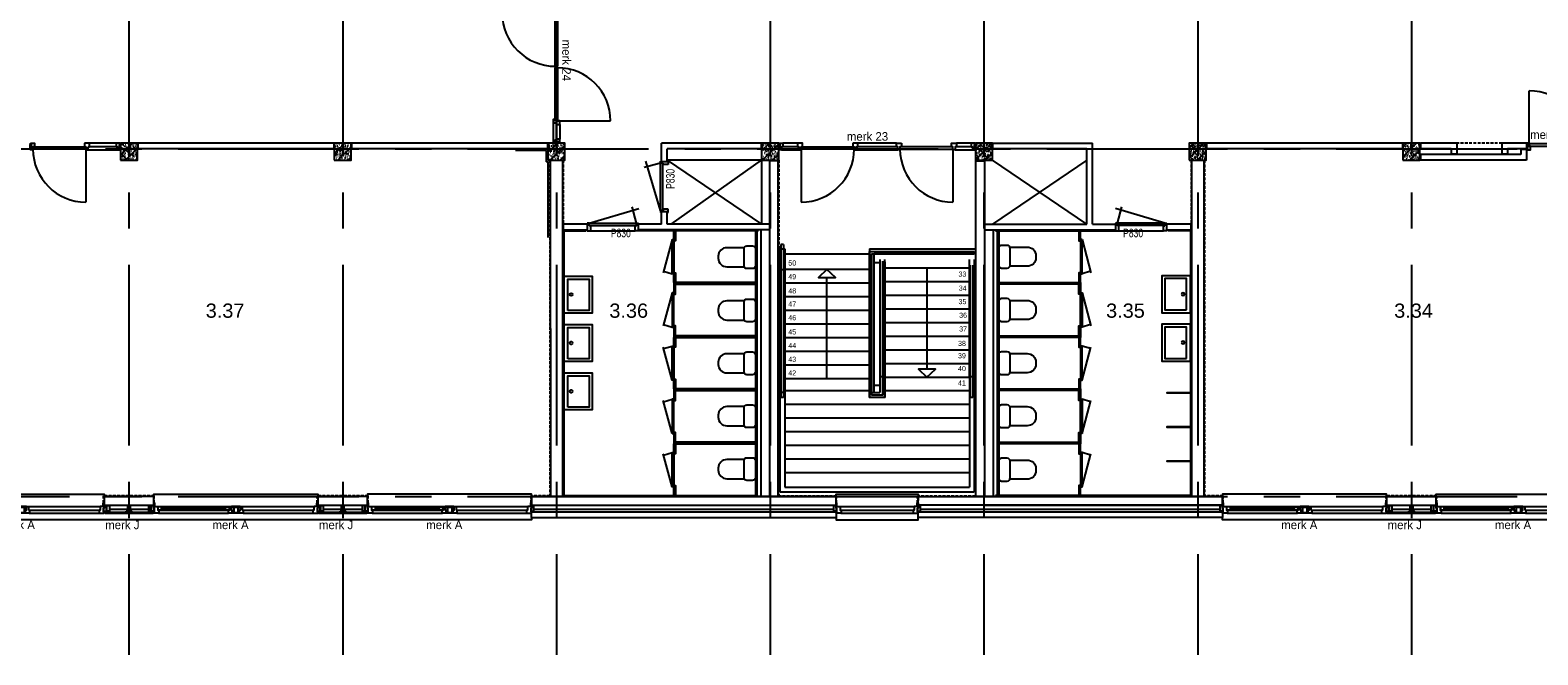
# Model space of a CAD drawing. Header units: millimetres. Extents: x -3528 to 120637, y -30575 to 25397.
# Tile 6 of 24: x 50767 to 77218, y -2778 to 8184. Entities that reach past the tile are written whole.
import ezdxf
from ezdxf.enums import TextEntityAlignment as Align

# ---------------------------------------------------------------- set-up
doc = ezdxf.new("R2010")
doc.units = ezdxf.units.MM
doc.header["$LTSCALE"] = 100
doc.header["$MEASUREMENT"] = 0
doc.linetypes.add('CENTER', pattern=[50.8, 31.75, -6.35, 6.35, -6.35])
doc.linetypes.add('DASHED', pattern=[0.75, 0.5, -0.25])
doc.layers.get('0').update_dxf_attribs({"linetype": 'CONTINUOUS'})
for name, color, linetype in [('AL21----_BUITENWAND', 3, 'CONTINUOUS'), ('AL22----_BINNENWAND', 2, 'CONTINUOUS'), ('AL23----_VLOEREN', 7, 'CONTINUOUS'), ('AL24----_TRAPPEN', 1, 'CONTINUOUS'), ('AL28----_CONSTRUCTIES', 4, 'CONTINUOUS'), ('AL31----_BUITENKOZIJN', 1, 'CONTINUOUS'), ('AL31----_BUITENKOZIJN_MERKCODE', 1, 'CONTINUOUS'), ('AL32----_BINNENKOZIJN', 1, 'CONTINUOUS'), ('AL33----_VLOEROPENINGEN', 2, 'CONTINUOUS'), ('AL42----_PLEISTERWERK', 8, 'CONTINUOUS'), ('AL42----_TEGELWERK', 8, 'CONTINUOUS'), ('AL49----_HARDSTEEN', 1, 'CONTINUOUS'), ('AL74----_INRSANITAIR', 1, 'CONTINUOUS'), ('AL74----_SANITAIR', 1, 'CONTINUOUS'), ('BL$1----_ARCERING', 8, 'CONTINUOUS'), ('BL$7----_STRAMIEN', 8, 'CONTINUOUS'), ('BL$8----_RUIMTENUMMER', 2, 'CONTINUOUS')]:
    doc.layers.add(name, color=color, linetype=linetype)
doc.styles.add('B-01', font='b-gbp')
doc.styles.add('EBEL', font='B-GBP', dxfattribs={"width": 0.75, "height": 150})
doc.styles.get("Standard").update_dxf_attribs({"font": 'arial.ttf'})

# ---------------------------------------------------------------- blocks, each defined once
blk = doc.blocks.new('H741WT65')
at = {"color": 0, "linetype": 'ByBlock', "lineweight": -2}
for points in [[(-325, 0), (325, 0), (325, -500), (-325, -500)], [(-275, -72), (275, -72), (275, -450), (-275, -450)]]:
    blk.add_lwpolyline(points, close=True, dxfattribs=at)
blk.add_circle((2, -130), 24.3, dxfattribs=at)
blk = doc.blocks.new('H741WCD')
at = {"color": 0, "linetype": 'ByBlock', "lineweight": -2}
blk.add_lwpolyline([(-200, -50, -0.414214), (-150, 0), (150, 0, -0.414214), (200, -50), (200, -150, -0.414214), (150, -200), (-150, -200, -0.414214), (-200, -150)], format="xyb", close=True, dxfattribs=at)
blk.add_lwpolyline([(-168, -197), (-168, -502, 0.414214), (-18, -652), (18, -652, 0.414214), (168, -502), (168, -197)], format="xyb", dxfattribs=at)
blk = doc.blocks.new('MERKA')
at = {"color": 0, "linetype": 'ByBlock', "lineweight": -2}
for p, q in [((68, -26), (1331, -26)), ((85, -140), (1314, -140)), ((88, -87), (1311, -87)), ((138, -28), (1260, -28)), ((138, -55), (1260, -55)), ((138, -82), (1260, -82)), ((1550, -26), (2812, -26)), ((1567, -140), (2795, -140)), ((1570, -87), (2792, -87))]:
    blk.add_line(p, q, dxfattribs=at)
for points in [[(0, -26), (17, -26), (17, 35), (14, 38), (0, 38), (0, -9), (0, -9)], [(2880, -26), (2863, -26), (2863, 35), (2866, 38), (2880, 38), (2880, -9), (2880, -9)], [(9, -106), (-41, -106), (-41, -10), (-23, -10), (-23, -10), (-13, -10), (-13, -10), (0, -10), (0, -26), (0, -56), (9, -56), (9, -106)], [(73, -28), (73, -82), (138, -82), (138, -28)], [(1326, -28), (1326, -82), (1260, -82), (1260, -28)], [(1361, -87), (1378, -87), (1378, -127), (1378, -127), (1378, -127), (1378, -130), (1378, -137), (1375, -140), (1314, -140), (1311, -137), (1311, -87), (1328, -87), (1328, -29), (1331, -26), (1358, -26), (1361, -29)], [(1361, -36), (1520, -36), (1520, -29), (1517, -26), (1364, -26), (1361, -29)], [(1361, -36), (1403, -36), (1403, -127), (1378, -127), (1378, -87), (1361, -87)], [(1388, -130), (1493, -130), (1493, -137), (1490, -140), (1391, -140), (1388, -137)], [(1520, -36), (1477, -36), (1477, -127), (1503, -127), (1503, -87), (1520, -87)], [(1553, -87), (1570, -87), (1570, -121), (1570, -121), (1570, -130), (1570, -133), (1570, -137), (1567, -140), (1506, -140), (1503, -137), (1503, -87), (1520, -87), (1520, -29), (1523, -26), (1550, -26), (1553, -29)], [(2871, -106), (2921, -106), (2921, -10), (2903, -10), (2903, -10), (2893, -10), (2893, -10), (2880, -10), (2880, -26), (2880, -56), (2871, -56), (2871, -106)]]:
    blk.add_lwpolyline(points, close=True, dxfattribs=at)
for points in [[(9, -56), (9, -120), (9, -56), (0, -56), (0, -26), (15, -26), (68, -26), (71, -29), (71, -87), (88, -87), (88, -121), (88, -121), (88, -130), (88, -133), (88, -137), (85, -140), (3, -140), (0, -137), (0, -120), (9, -120)], [(2871, -56), (2871, -120), (2871, -56), (2880, -56), (2880, -26), (2865, -26), (2812, -26), (2809, -29), (2809, -87), (2792, -87), (2792, -121), (2792, -121), (2792, -130), (2792, -133), (2792, -137), (2795, -140), (2877, -140), (2880, -137), (2880, -120), (2871, -120)]]:
    blk.add_lwpolyline(points, dxfattribs=at)
at = {"color": 0, "linetype": 'ByBlock', "lineweight": -2, "style": 'B-01'}
blk.add_attdef('KOZMERK', (75, -363), '', height=150, dxfattribs=at)
blk = doc.blocks.new('MERK24')
at = {"color": 0, "linetype": 'ByBlock', "lineweight": -2}
for p, q in [((2273, -37), (2273, 893)), ((67, 0), (323, 0)), ((2336, 0), (2592, 0)), ((42, -114), (42, -64)), ((42, -64), (67, -64)), ((42, -114), (348, -114)), ((67, -64), (67, 0)), ((67, -64), (323, -64)), ((386, -77), (386, -1007)), ((2311, -114), (2617, -114)), ((2336, -64), (2592, -64)), ((2592, -64), (2592, 0)), ((2617, -64), (2592, -64)), ((2617, -114), (2617, -64))]:
    blk.add_line(p, q, dxfattribs=at)
for points in [[(0, 0), (67, 0), (67, -64), (42, -64), (42, -114), (0, -114), (0, -91), (10, -91), (10, -23), (0, -23)], [(2248, -77), (2248, -114), (2311, -114), (2311, -64), (2336, -64), (2336, 0), (2273, 0), (2273, -77)], [(-7, -23), (10, -23), (10, -91), (-7, -91)], [(323, 0), (323, -64), (348, -64), (348, -114), (386, -114), (386, -37), (411, -37), (411, 0)], [(386, -37), (1316, -37), (1316, -77), (386, -77)], [(1343, -37), (2273, -37), (2273, -77), (1343, -77)], [(2659, 0), (2592, 0), (2592, -64), (2617, -64), (2617, -114), (2659, -114), (2659, -91), (2649, -91), (2649, -23), (2659, -23)], [(2666, -23), (2649, -23), (2649, -91), (2666, -91)]]:
    blk.add_lwpolyline(points, close=True, dxfattribs=at)
for centre, start, end in [((2273, -37), 90, 180), ((386, -77), 270, 360)]:
    blk.add_arc(centre, 930, start, end, dxfattribs=at)
at = {"color": 0, "linetype": 'ByBlock', "lineweight": -2, "style": 'B-01'}
blk.add_attdef('KOZMERK', (926, 44), '', height=150, dxfattribs=at)
blk = doc.blocks.new('MERK17')
at = {"color": 0, "linetype": 'ByBlock', "lineweight": -2}
for p, q in [((-1587, -10), (-1587, 920)), ((-682, -50), (-657, -50)), ((-682, -114), (-682, -50)), ((-619, -114), (-682, -114)), ((-657, 0), (-594, 0)), ((-657, -50), (-657, 0)), ((-619, -64), (-594, -64)), ((-619, -114), (-619, -64)), ((-619, -114), (-102, -114)), ((-127, 0), (-594, 0)), ((-594, -64), (-594, 0)), ((-127, -64), (-594, -64))]:
    blk.add_line(p, q, dxfattribs=at)
for points in [[(-60, 0), (-127, 0), (-127, -64), (-102, -64), (-102, -114), (-60, -114), (-60, -91), (-70, -91), (-70, -23), (-60, -23)], [(-1636, -91), (-1619, -91), (-1619, -23), (-1636, -23)], [(-1629, -114), (-1562, -114), (-1562, -50), (-1587, -50), (-1587, 0), (-1629, 0), (-1629, -23), (-1619, -23), (-1619, -91), (-1629, -91)], [(-1629, -114), (-1562, -114), (-1562, -50), (-1587, -50), (-1587, 0), (-1629, 0), (-1629, -23), (-1619, -23), (-1619, -91), (-1629, -91)], [(-1587, -50), (-657, -50), (-657, -10), (-1587, -10)], [(-53, -23), (-70, -23), (-70, -91), (-53, -91)]]:
    blk.add_lwpolyline(points, close=True, dxfattribs=at)
blk.add_arc((-1587, -10), 930, 0, 90, dxfattribs=at)
at = {"color": 0, "linetype": 'ByBlock', "lineweight": -2, "style": 'B-01'}
blk.add_attdef('KOZMERK', (-1571, 75), '', height=150, dxfattribs=at)
blk = doc.blocks.new('MERK23')
at = {"color": 0, "linetype": 'ByBlock', "lineweight": -2}
for p, q in [((323, 0), (67, 0)), ((2057, 0), (1379, 0)), ((3369, 0), (3113, 0)), ((42, -114), (348, -114)), ((323, -64), (67, -64)), ((386, -104), (386, -1034)), ((1354, -114), (2082, -114)), ((2057, -64), (1379, -64)), ((3050, -104), (3050, -1034)), ((3088, -114), (3394, -114)), ((3369, -64), (3113, -64))]:
    blk.add_line(p, q, dxfattribs=at)
for points in [[(0, 0), (67, 0), (67, -64), (42, -64), (42, -114), (0, -114), (0, -91), (10, -91), (10, -23), (0, -23)], [(323, 0), (323, -64), (348, -64), (348, -114), (386, -114), (386, -64), (411, -64), (411, 0)], [(1291, 0), (1291, -64), (1316, -64), (1316, -114), (1354, -114), (1354, -64), (1379, -64), (1379, 0)], [(3436, 0), (3369, 0), (3369, -64), (3394, -64), (3394, -114), (3436, -114), (3436, -91), (3426, -91), (3426, -23), (3436, -23)], [(-7, -23), (10, -23), (10, -91), (-7, -91)], [(386, -64), (1316, -64), (1316, -104), (386, -104)], [(2145, 0), (2145, -64), (2120, -64), (2120, -114), (2082, -114), (2082, -64), (2057, -64), (2057, 0)], [(3050, -64), (2120, -64), (2120, -104), (3050, -104)], [(3113, 0), (3113, -64), (3088, -64), (3088, -114), (3050, -114), (3050, -64), (3025, -64), (3025, 0)], [(3443, -23), (3426, -23), (3426, -91), (3443, -91)]]:
    blk.add_lwpolyline(points, close=True, dxfattribs=at)
for centre, start, end in [((386, -104), 270, 360), ((3050, -104), 180, 270)]:
    blk.add_arc(centre, 930, start, end, dxfattribs=at)
at = {"color": 0, "linetype": 'ByBlock', "lineweight": -2, "style": 'B-01'}
blk.add_attdef('KOZMERK', (1174, 44), '', height=150, dxfattribs=at)
blk = doc.blocks.new('PH28-001')
at = {"layer": 'BL$1----_ARCERING', "linetype": 'ByBlock', "lineweight": -2}
h = blk.add_hatch(dxfattribs=at)
h.set_pattern_fill('PREFAB3', color=256, scale=200, style=0)
h.set_pattern_definition([(0, (-15921.29, -53532.78), (118, 86), [0, -48, 0, -64, 0, -112]), (10, (-15839.29, -53440.78), (66.1774, 166.0137), [0, -124, 0, -28, 0, -106]), (20, (-15907.3, -53460.78), (42.14803, 194.1225), [0, -86, 0, -58, 0, -126]), (30, (-15829.29, -53480.78), (4.74613, 159.77945), [0, -112, 0, -142, 0, -102]), (40, (-15863.29, -53500.78), (56.01672, 169.7119), [0, -82, 0, -66, 0, -114]), (50, (-15779.29, -53520.78), (-30.81676, 125.06929), [0, -24, 0, -158, 0, -94]), (60, (-15817.29, -53540.78), (-30.0474, 215.95637), [0, -30, 0, -94, 0, -108]), (70, (-15865.29, -53560.78), (-56.35395, 114.1588), [0, -56, 0, -64, 0, -146]), (80, (-15851.29, -53580.78), (-68.37535, 142.03102), [0, -72, 0, -86]), (90, (-15765.29, -53600.78), (-134, 92), [0, -110, 0, -62, 0, -146]), (100, (-15933.29, -53580.78), (-121.17882, 53.77447), [0, -56, 0, -116, 0, -132]), (110, (-15913.29, -53560.78), (-125.44892, 99.0685), [0, -96, 0, -76, 0, -106]), (120, (-15893.29, -53540.78), (-178.38715, 60.9756), [0, -132, 0, -42, 0, -152]), (130, (-15873.29, -53520.78), (-132.1307, -1.2166), [0, -76, 0, -28, 0, -156]), (140, (-15853.29, -53500.78), (-207.7676, -26.695), [0, -22, 0, -116, 0, -96]), (150, (-15833.29, -53480.78), (-160.7987, -66.5115), [0, -56, 0, -66, 0, -128]), (160, (-15813.3, -53460.78), (-197.90197, -111.00815), [0, -118, 0, -48, 0, -82]), (170, (-15793.29, -53440.78), (-96.9582, -100.69314), [0, -76, 0, -44, 0, -154]), (45, (-15953.29, -53620.78), (-88.69947, 88.69947), [])])
h.paths.add_polyline_path([(150, 150), (-150, 150), (-150, -150), (150, -150)])
at = {"color": 0, "linetype": 'ByBlock', "lineweight": -2}
blk.add_lwpolyline([(-150, -150), (150, -150), (150, 150), (-150, 150)], close=True, dxfattribs=at)
blk = doc.blocks.new('MERKC')
at = {"color": 0, "linetype": 'ByBlock', "lineweight": -2}
for points in [[(-41, 0), (53, 0), (53, -21), (-41, -21)], [(8, 96), (53, 96), (53, 0), (8, 0)], [(347, 0), (441, 0), (441, -21), (347, -21)], [(372, 96), (416, 96), (416, 0), (372, 0)], [(780, 96), (735, 96), (735, 0), (780, 0)], [(829, 0), (735, 0), (735, -21), (829, -21)], [(-31, -34), (819, -34), (819, -24), (-31, -24)]]:
    blk.add_lwpolyline(points, close=True, dxfattribs=at)
at = {"color": 0, "linetype": 'ByBlock', "lineweight": -2, "style": 'B-01'}
blk.add_attdef('KOZMERK', (-23, -317), '', height=150, dxfattribs=at)
blk = doc.blocks.new('P830R')
at = {"color": 0, "linetype": 'ByBlock', "lineweight": -2}
for p, q in [((-35, 115), (-901, 374)), ((-865, 115), (-787, 405)), ((-865, 115), (-900, 115)), ((-900, 115), (-900, 100)), ((-900, 0), (-900, -15)), ((-35, 115), (-865, 115)), ((-865, 70), (-865, 115)), ((-35, 75), (-865, 75)), ((-840, 70), (-865, 70)), ((-840, -15), (-840, 70)), ((-60, -15), (-60, 70)), ((-60, 70), (-35, 70)), ((-35, 70), (-35, 115)), ((-35, 115), (0, 115)), ((0, 115), (0, 100)), ((0, 0), (0, -15)), ((-900, -15), (-840, -15)), ((0, -15), (-60, -15))]:
    blk.add_line(p, q, dxfattribs=at)
at = {"color": 0, "linetype": 'ByBlock', "lineweight": -2, "style": 'EBEL', "width": 0.75}
blk.add_attdef('MERK', (-574, -153), '', height=150, dxfattribs=at)
blk = doc.blocks.new('P830')
at = {"xscale": -1, "rotation": 180}
blk.add_blockref('P830R', (900, 115), dxfattribs=at)
at = {"color": 0, "linetype": 'ByBlock', "lineweight": -2, "style": 'EBEL', "width": 0.75}
blk.add_attdef('KOZMERK', (134, 95), '', height=150, dxfattribs=at)
blk = doc.blocks.new('PH21K001')
at = {"color": 0, "linetype": 'ByBlock', "lineweight": -2}
for p, q in [((68, -17), (1372, -17)), ((85, -17), (1372, -17)), ((85, -131), (1352, -131)), ((85, -131), (1352, -131)), ((85, -131), (1352, -131)), ((88, -78), (1352, -78))]:
    blk.add_line(p, q, dxfattribs=at)
for points in [[(0, -17), (17, -17), (17, 44), (14, 47), (0, 47), (0, 0), (0, 0)], [(1440, -17), (1423, -17), (1423, 44), (1426, 47), (1440, 47), (1440, 0), (1440, 0)], [(9, -97), (-41, -97), (-41, -1), (-23, -1), (-23, -1), (-13, -1), (-13, -1), (0, -1), (0, -17), (0, -47), (9, -47), (9, -97)], [(1431, -97), (1481, -97), (1481, -1), (1463, -1), (1463, -1), (1453, -1), (1453, -1), (1440, -1), (1440, -17), (1440, -47), (1431, -47), (1431, -97)]]:
    blk.add_lwpolyline(points, close=True, dxfattribs=at)
for points in [[(9, -47), (9, -110), (9, -47), (0, -47), (0, -17), (15, -17), (68, -17), (71, -20), (71, -78), (88, -78), (88, -112), (88, -112), (88, -121), (88, -124), (88, -128), (85, -131), (3, -131), (0, -128), (0, -110), (9, -110)], [(1431, -47), (1431, -110), (1431, -47), (1440, -47), (1440, -17), (1425, -17), (1372, -17), (1369, -20), (1369, -78), (1352, -78), (1352, -112), (1352, -112), (1352, -121), (1352, -124), (1352, -128), (1355, -131), (1437, -131), (1440, -128), (1440, -110), (1431, -110)]]:
    blk.add_lwpolyline(points, dxfattribs=at)
at = {"color": 0, "linetype": 'ByBlock', "lineweight": -2, "style": 'B-01'}
blk.add_attdef('KOZMERK', (62, -390), '', height=150, rotation=360, dxfattribs=at)

msp = doc.modelspace()

# ---------------------------------------------------------------- linework, layer by layer
at = {"layer": 'AL21----_BUITENWAND'}
for p, q in [((59565, 0), (63750, 0)), ((59565, -150), (59565, 0)), ((63750, 0), (59565, 0)), ((59565, 0), (59565, -150)), ((64905, -150), (64905, 0)), ((67500, 0), (71685, 0)), ((71685, 0), (71685, -150)), ((59565, -150), (63750, -150)), ((59565, -150), (63750, -150)), ((63750, -150), (64905, -150)), ((71685, -150), (67500, -150)), ((59565, -270), (63750, -270)), ((59565, -370), (59565, -270)), ((59565, -370), (63750, -370)), ((63750, -270), (64905, -270)), ((63750, -370), (64905, -370)), ((64905, -270), (64905, -370)), ((67500, -270), (71685, -270)), ((71685, -370), (67500, -370)), ((71685, -270), (71685, -370))]:
    msp.add_line(p, q, dxfattribs=at)
for points in [[(52065, -150), (52935, -150), (52935, 0), (52065, 0)], [(55815, -150), (56685, -150), (56685, 0), (55815, 0)], [(74565, -150), (75435, -150), (75435, 0), (74565, 0)]]:
    msp.add_lwpolyline(points, close=True, dxfattribs=at)
for points in [[(63750, -150), (64905, -150), (64905, 0), (63740, 0)], [(67500, -150), (66345, -150), (66345, 0), (67470, 0)], [(67490, -150), (71685, -150), (71685, 0), (67490, 0)], [(52478, -230), (52159, -230)], [(52841, -230), (52522, -230)], [(56228, -230), (55909, -230)], [(56591, -230), (56272, -230)], [(63750, -230), (59606, -230)], [(64864, -230), (63750, -230)], [(67500, -230), (66386, -230)], [(71644, -230), (67500, -230)], [(74978, -230), (74659, -230)], [(75341, -230), (75022, -230)], [(67500, -370), (66345, -370), (66345, -270), (67500, -270)]]:
    msp.add_lwpolyline(points, dxfattribs=at)
at = {"layer": 'AL22----_BINNENWAND'}
for p, q in [((56093, 6200), (52657, 6200)), ((52657, 6200), (52657, 6100)), ((56093, 6100), (52657, 6100)), ((56093, 6200), (56093, 6100)), ((59843, 6200), (56407, 6200)), ((56407, 6200), (56407, 6100)), ((59843, 6100), (56407, 6100)), ((59843, 6200), (59843, 6100)), ((63593, 6200), (61843, 6200)), ((61843, 5875), (61843, 6200)), ((63593, 6100), (61943, 6100)), ((61943, 5875), (61943, 6100)), ((69307, 4780), (69307, 6100)), ((69407, 4780), (69407, 6200)), ((74843, 6200), (71407, 6200)), ((71407, 6200), (71407, 6100)), ((74843, 6100), (71407, 6100)), ((74843, 6200), (74843, 6100)), ((75157, 6200), (75157, 6100)), ((75797, 6200), (75157, 6200)), ((75697, 6100), (75157, 6100)), ((75697, 6100), (75697, 6010)), ((75797, 6200), (75797, 6010)), ((77017, 6200), (76587, 6200)), ((76587, 6200), (76587, 6010)), ((77017, 6100), (76687, 6100)), ((76687, 6100), (76687, 6010)), ((76917, 6090), (76917, 6000)), ((77017, 6090), (76917, 6090)), ((77017, 6200), (77017, 6100)), ((77017, 6090), (77017, 5900)), ((59892, 5900), (59893, 0)), ((60106, 5900), (60107, 0)), ((61943, 5875), (61843, 5875)), ((71143, 5900), (71143, 0)), ((71357, 5900), (71357, 0)), ((76917, 6000), (75157, 6000)), ((75157, 6000), (75157, 5900)), ((77017, 5900), (75157, 5900)), ((75797, 6010), (75697, 6010)), ((76687, 6010), (76587, 6010)), ((61843, 4780), (61437, 4780)), ((61437, 4680), (61437, 4780)), ((61943, 4995), (61843, 4995)), ((61843, 4780), (61843, 4995)), ((61943, 4780), (61943, 4995)), ((63740, 4780), (61943, 4780)), ((67510, 4780), (69307, 4780)), ((69407, 4780), (69813, 4780)), ((69813, 4680), (69813, 4780)), ((63740, 4680), (61437, 4680)), ((67510, 4680), (69813, 4680))]:
    msp.add_line(p, q, dxfattribs=at)
at = {"layer": 'AL22----_BINNENWAND', "linetype": 'DASHED'}
msp.add_line((76587, 6200), (75797, 6200), dxfattribs=at)
at = {"layer": 'AL22----_BINNENWAND'}
for points in [[(63593, 6200), (63593, 6100)], [(69307, 6100), (67657, 6100), (67657, 6200), (69407, 6200)], [(59892, 5900), (60106, 5900)], [(71143, 5900), (71357, 5900)], [(63517, 4680), (63517, 0)], [(63587, 4680), (63587, 0)], [(67663, 4680), (67663, 0)], [(67733, 4680), (67733, 0)]]:
    msp.add_lwpolyline(points, dxfattribs=at)
for points in [[(63890, 0), (63890, 5890), (63740, 5890), (63740, 0)], [(67360, 0), (67360, 5890), (67510, 5890), (67510, 0)], [(60116, 4680), (60546, 4680), (60546, 4780), (60116, 4780)], [(70703, 4680), (71133, 4680), (71133, 4780), (70703, 4780)]]:
    msp.add_lwpolyline(points, close=True, dxfattribs=at)
at = {"layer": 'AL23----_VLOEREN'}
for p, q in [((65675, 4099), (65575, 4099)), ((65675, 1951), (65575, 1951))]:
    msp.add_line(p, q, dxfattribs=at)
at = {"layer": 'AL24----_TRAPPEN'}
for p, q in [((63920, 3979), (63920, 4348)), ((63920, 4348), (64005, 4348)), ((63939, 4425), (63939, 1735)), ((63981, 4425), (63939, 4425)), ((63981, 4425), (63981, 1735)), ((64005, 4348), (64005, 3979)), ((64005, 4261), (65490, 4261)), ((65484, 4299), (65484, 1735)), ((65484, 4299), (67330, 4299)), ((65490, 4348), (65490, 1741)), ((65526, 4257), (67330, 4257)), ((65526, 4257), (65526, 1777)), ((65575, 1826), (65575, 4261)), ((67330, 4299), (67330, 4257)), ((63920, 1826), (63920, 3979)), ((64005, 3979), (63920, 3979)), ((65490, 3985), (64005, 3985)), ((64005, 3979), (64005, 1826)), ((65675, 4162), (65675, 1826)), ((65724, 1777), (65724, 4129)), ((65760, 1741), (65760, 4162)), ((65760, 4016), (67245, 4016)), ((65766, 1735), (65766, 4116)), ((67245, 2102), (67245, 4162)), ((67264, 1735), (67264, 4058)), ((67306, 4058), (67306, 1735)), ((65490, 3745), (64005, 3745)), ((65760, 3776), (67245, 3776)), ((65490, 3505), (64005, 3505)), ((65760, 3536), (67245, 3536)), ((65490, 3265), (64005, 3265)), ((65760, 3296), (67245, 3296)), ((65490, 3025), (64005, 3025)), ((65760, 3056), (67245, 3056)), ((65490, 2785), (64005, 2785)), ((65760, 2816), (67245, 2816)), ((65490, 2545), (64005, 2545)), ((65760, 2576), (67245, 2576)), ((65490, 2305), (64005, 2305)), ((65760, 2336), (67245, 2336)), ((65490, 2065), (64005, 2065)), ((64005, 1861), (65490, 1861)), ((64005, 1861), (65490, 1861)), ((65760, 2096), (67245, 2096)), ((67245, 2102), (67245, 165)), ((67330, 2102), (67330, 80)), ((63920, 1833), (63920, 1833)), ((63920, 1826), (63920, 80)), ((64005, 1826), (63920, 1826)), ((63981, 1735), (63939, 1735)), ((64005, 1833), (64005, 1833)), ((64005, 1826), (64005, 165)), ((64005, 1621), (67245, 1621)), ((65766, 1735), (65484, 1735)), ((65490, 1826), (65675, 1826)), ((65490, 1741), (65760, 1741)), ((65724, 1777), (65526, 1777)), ((67306, 1735), (67264, 1735)), ((64005, 1381), (67245, 1381)), ((64005, 1141), (67245, 1141)), ((64005, 901), (67245, 901)), ((64005, 661), (67245, 661)), ((64005, 421), (67245, 421)), ((63920, 80), (67330, 80)), ((64005, 165), (67245, 165))]:
    msp.add_line(p, q, dxfattribs=at)
for points in [[(65490, 4348), (67350, 4348), (67350, 4263), (65575, 4263)], [(64745, 2066), (64745, 3845), (64895, 3845), (64745, 3985), (64595, 3845), (64745, 3845)], [(66500, 4016), (66500, 2236), (66350, 2236), (66500, 2096), (66650, 2236), (66500, 2236)], [(67330, 4162), (67330, 2102), (67245, 2102)], [(65760, 2102), (65675, 2102)], [(65760, 1861), (67245, 1861)]]:
    msp.add_lwpolyline(points, dxfattribs=at)
at = {"layer": 'AL31----_BUITENKOZIJN'}
for points in [[(49185, 0), (49185, 40), (52065, 40), (52065, 0)], [(52935, 0), (52935, 40), (55815, 40), (55815, 0)], [(59565, 0), (59565, 40), (56685, 40), (56685, 0)], [(64905, 1), (64905, 41), (66345, 41), (66346, -67)], [(74565, 0), (74565, 40), (71685, 40), (71685, 0)], [(75435, 0), (75435, 40), (78315, 40), (78315, 0)], [(52500, -410), (49185, -410)], [(56250, -410), (52500, -410)], [(59565, -370), (59565, -410), (56250, -410)], [(64905, -370), (64905, -410), (66345, -410), (66345, -370)], [(75000, -410), (71685, -410), (71685, -370)], [(78750, -410), (75000, -410)]]:
    msp.add_lwpolyline(points, dxfattribs=at)
at = {"layer": 'AL32----_BINNENKOZIJN'}
for p, q in [((51721, 6200), (51721, 6136)), ((51809, 6200), (51721, 6200)), ((51721, 6136), (51746, 6136)), ((51746, 6136), (51746, 6086)), ((51746, 6096), (51746, 5166)), ((51746, 6086), (51784, 6086)), ((51784, 6136), (51809, 6136)), ((51784, 6086), (51784, 6136)), ((51784, 6086), (52301, 6086)), ((51809, 6136), (51809, 6200)), ((52276, 6200), (51809, 6200)), ((52276, 6136), (51809, 6136)), ((69860, 4795), (70690, 4795)), ((60602, 4665), (61382, 4665)), ((62028, 4508), (61873, 3928)), ((69222, 4508), (69377, 3928)), ((69868, 4665), (70648, 4665)), ((61879, 3952), (62028, 3908)), ((69371, 3952), (69222, 3908)), ((62028, 3574), (61873, 2994)), ((69222, 3574), (69377, 2994)), ((61879, 3018), (62028, 2974)), ((69371, 3018), (69222, 2974)), ((62028, 2040), (61873, 2620)), ((61879, 2596), (62028, 2640)), ((69371, 2596), (69222, 2640)), ((69222, 2040), (69377, 2620)), ((62028, 1106), (61873, 1686)), ((61879, 1662), (62028, 1706)), ((69371, 1662), (69222, 1706)), ((69222, 1106), (69377, 1686)), ((62028, 172), (61873, 752)), ((61879, 728), (62028, 772)), ((69371, 728), (69222, 772)), ((69222, 172), (69377, 752))]:
    msp.add_line(p, q, dxfattribs=at)
for points in [[(50767, 6177), (50784, 6177), (50784, 6109), (50767, 6109)], [(50774, 6200), (50841, 6200), (50841, 6136), (50816, 6136), (50816, 6086), (50774, 6086), (50774, 6109), (50784, 6109), (50784, 6177), (50774, 6177)], [(50774, 6200), (50841, 6200), (50841, 6136), (50816, 6136), (50816, 6086), (50774, 6086), (50774, 6109), (50784, 6109), (50784, 6177), (50774, 6177)], [(50816, 6136), (51746, 6136), (51746, 6096), (50816, 6096)], [(52343, 6200), (52276, 6200), (52276, 6136), (52301, 6136), (52301, 6086), (52343, 6086), (52343, 6109), (52333, 6109), (52333, 6177), (52343, 6177)], [(52350, 6177), (52333, 6177), (52333, 6109), (52350, 6109)]]:
    msp.add_lwpolyline(points, close=True, dxfattribs=at)
msp.add_arc((51746, 6096), 930, 180, 270, dxfattribs=at)
at = {"layer": 'AL33----_VLOEROPENINGEN'}
for p, q in [((61943, 5900), (63600, 4780)), ((63600, 5900), (61943, 5900)), ((62015, 4780), (63600, 5900)), ((63600, 5900), (63600, 4780)), ((69307, 4780), (67650, 5900)), ((69307, 5900), (67650, 4780))]:
    msp.add_line(p, q, dxfattribs=at)
at = {"layer": 'AL42----_PLEISTERWERK', "linetype": 'DASHED'}
for p, q in [((59882, 5900), (59883, 10)), ((60116, 5900), (60117, 4780)), ((63900, 5900), (63900, 8)), ((67350, 5900), (67350, 8)), ((71133, 5900), (71133, 4780)), ((71367, 5900), (71367, 10)), ((52945, 10), (52055, 10)), ((52055, -112), (52055, 10)), ((52945, -112), (52945, 10)), ((56695, 10), (55805, 10)), ((55805, -112), (55805, 10)), ((56695, -112), (56695, 10)), ((59883, 10), (59555, 10)), ((59555, -112), (59555, 10)), ((64915, 8), (63900, 8)), ((64915, -112), (64915, 8)), ((67350, 8), (66335, 8)), ((66335, -112), (66335, 8)), ((71695, 10), (71367, 10)), ((71695, -112), (71695, 10)), ((75445, 10), (74555, 10)), ((74555, -112), (74555, 10)), ((75445, -112), (75445, 10))]:
    msp.add_line(p, q, dxfattribs=at)
at = {"layer": 'AL42----_TEGELWERK'}
for p, q in [((59824, 6074), (59282, 6074)), ((59824, 5874), (59824, 6074)), ((59824, 5874), (59856, 5874)), ((59856, 4546), (59856, 5874)), ((60127, 4660), (60522, 4660)), ((60127, 4660), (60127, 20)), ((63547, 4660), (61412, 4660)), ((63491, 4660), (63491, 20)), ((67703, 4660), (69813, 4660)), ((67759, 4660), (67759, 20)), ((69813, 4670), (69813, 4660)), ((70725, 4660), (70725, 4680)), ((71123, 4660), (70725, 4660)), ((71123, 4660), (71123, 20)), ((60127, 20), (63491, 20)), ((71123, 20), (67703, 20))]:
    msp.add_line(p, q, dxfattribs=at)
at = {"layer": 'AL74----_INRSANITAIR'}
for points in [[(62028, 4508), (62058, 4508), (62058, 3908), (62028, 3908)], [(69222, 4508), (69192, 4508), (69192, 3908), (69222, 3908)], [(62028, 2974), (62058, 2974), (62058, 3574), (62028, 3574)], [(69222, 2974), (69192, 2974), (69192, 3574), (69222, 3574)], [(62028, 2640), (62058, 2640), (62058, 2040), (62028, 2040)], [(69222, 2640), (69192, 2640), (69192, 2040), (69222, 2040)], [(62028, 1106), (62058, 1106), (62058, 1706), (62028, 1706)], [(69222, 1106), (69192, 1106), (69192, 1706), (69222, 1706)], [(62028, 772), (62058, 772), (62058, 172), (62028, 172)], [(69222, 772), (69192, 772), (69192, 172), (69222, 172)]]:
    msp.add_lwpolyline(points, close=True, dxfattribs=at)
at = {"layer": 'AL74----_SANITAIR'}
for points in [[(62058, 4660), (62088, 4660), (62088, 4488), (62058, 4488)], [(69192, 4660), (69162, 4660), (69162, 4488), (69192, 4488)], [(62058, 3928), (62088, 3928), (62088, 3756), (62058, 3756)], [(62058, 3726), (63491, 3726), (63491, 3756), (62058, 3756)], [(62058, 3554), (62088, 3554), (62088, 3726), (62058, 3726)], [(69192, 3726), (67759, 3726), (67759, 3756), (69192, 3756)], [(69192, 3928), (69162, 3928), (69162, 3756), (69192, 3756)], [(69192, 3554), (69162, 3554), (69162, 3726), (69192, 3726)], [(62058, 2822), (62088, 2822), (62088, 2994), (62058, 2994)], [(69192, 2822), (69162, 2822), (69162, 2994), (69192, 2994)], [(62058, 2792), (63491, 2792), (63491, 2822), (62058, 2822)], [(62058, 2792), (62088, 2792), (62088, 2620), (62058, 2620)], [(69192, 2792), (67759, 2792), (67759, 2822), (69192, 2822)], [(69192, 2792), (69162, 2792), (69162, 2620), (69192, 2620)], [(62058, 2060), (62088, 2060), (62088, 1888), (62058, 1888)], [(62058, 1858), (63491, 1858), (63491, 1888), (62058, 1888)], [(62058, 1686), (62088, 1686), (62088, 1858), (62058, 1858)], [(69192, 1858), (67759, 1858), (67759, 1888), (69192, 1888)], [(69192, 2060), (69162, 2060), (69162, 1888), (69192, 1888)], [(69192, 1686), (69162, 1686), (69162, 1858), (69192, 1858)], [(71123, 1827), (71123, 1814), (70715, 1814), (70715, 1827)], [(62058, 954), (62088, 954), (62088, 1126), (62058, 1126)], [(69192, 954), (69162, 954), (69162, 1126), (69192, 1126)], [(71123, 1227), (71123, 1214), (70715, 1214), (70715, 1227)], [(62058, 924), (63491, 924), (63491, 954), (62058, 954)], [(62058, 924), (62088, 924), (62088, 752), (62058, 752)], [(69192, 924), (67759, 924), (67759, 954), (69192, 954)], [(69192, 924), (69162, 924), (69162, 752), (69192, 752)], [(71123, 627), (71123, 614), (70715, 614), (70715, 627)], [(62058, 192), (62088, 192), (62088, 20), (62058, 20)], [(69192, 192), (69162, 192), (69162, 20), (69192, 20)]]:
    msp.add_lwpolyline(points, close=True, dxfattribs=at)
at = {"layer": 'BL$7----_STRAMIEN', "linetype": 'CENTER'}
for p, q in [((52500, 24388), (52500, -2778)), ((56250, 24388), (56250, -2778)), ((60000, 24388), (60000, -2778)), ((63750, 24388), (63750, -2778)), ((67500, 24388), (67500, -2778)), ((71250, 24388), (71250, -2778)), ((75000, 24388), (75000, -2778)), ((-2519, 6100), (119628, 6100)), ((-2519, 0), (119628, 0))]:
    msp.add_line(p, q, dxfattribs=at)

# ---------------------------------------------------------------- block references
at = {"layer": 'AL21----_BUITENWAND'}
ref = msp.add_blockref('MERKC', (52106, -256), dxfattribs=at)
ref.add_attrib('KOZMERK', 'merk J', (52083, -573), dxfattribs={"layer": 'AL31----_BUITENKOZIJN_MERKCODE', "height": 150, "style": 'B-01'})
ref = msp.add_blockref('MERKC', (55856, -256), dxfattribs=at)
ref.add_attrib('KOZMERK', 'merk J', (55833, -573), dxfattribs={"layer": 'AL31----_BUITENKOZIJN_MERKCODE', "height": 150, "style": 'B-01'})
ref = msp.add_blockref('MERKC', (74606, -256), dxfattribs=at)
ref.add_attrib('KOZMERK', 'merk J', (74583, -573), dxfattribs={"layer": 'AL31----_BUITENKOZIJN_MERKCODE', "height": 150, "style": 'B-01'})
at = {"layer": 'AL28----_CONSTRUCTIES'}
for p in [(52500, 6050), (56250, 6050), (60000, 6050), (63750, 6050), (67500, 6050), (71250, 6050), (75000, 6050)]:
    msp.add_blockref('PH28-001', p, dxfattribs=at)
at = {"layer": 'AL31----_BUITENKOZIJN'}
ref = msp.add_blockref('MERKA', (49185, -150), dxfattribs=at)
ref.add_attrib('KOZMERK', 'merk A', (50215, -572), dxfattribs={"layer": 'AL31----_BUITENKOZIJN_MERKCODE', "height": 150, "style": 'B-01'})
ref = msp.add_blockref('MERKA', (52935, -150), dxfattribs=at)
ref.add_attrib('KOZMERK', 'merk A', (53965, -572), dxfattribs={"layer": 'AL31----_BUITENKOZIJN_MERKCODE', "height": 150, "style": 'B-01'})
ref = msp.add_blockref('MERKA', (56685, -150), dxfattribs=at)
ref.add_attrib('KOZMERK', 'merk A', (57715, -572), dxfattribs={"layer": 'AL31----_BUITENKOZIJN_MERKCODE', "height": 150, "style": 'B-01'})
msp.add_blockref('PH21K001', (64905, -159), dxfattribs=at)
ref = msp.add_blockref('MERKA', (71685, -150), dxfattribs=at)
ref.add_attrib('KOZMERK', 'merk A', (72715, -572), dxfattribs={"layer": 'AL31----_BUITENKOZIJN_MERKCODE', "height": 150, "style": 'B-01'})
ref = msp.add_blockref('MERKA', (75435, -150), dxfattribs=at)
ref.add_attrib('KOZMERK', 'merk A', (76465, -572), dxfattribs={"layer": 'AL31----_BUITENKOZIJN_MERKCODE', "height": 150, "style": 'B-01'})
at = {"layer": 'AL32----_BINNENKOZIJN'}
ref = msp.add_blockref('MERK24', (60057, 8866), dxfattribs=dict(at, rotation=270))
ref.add_attrib('KOZMERK', 'merk 24', (60101, 8017), dxfattribs={"layer": 'AL31----_BUITENKOZIJN_MERKCODE', "height": 150, "rotation": 270, "style": 'B-01'})
ref = msp.add_blockref('MERK17', (78653, 6200), dxfattribs=at)
ref.add_attrib('KOZMERK', 'merk 17a', (77082, 6275), dxfattribs={"layer": 'AL31----_BUITENKOZIJN_MERKCODE', "height": 150, "style": 'B-01'})
ref = msp.add_blockref('MERK23', (63907, 6200), dxfattribs=at)
ref.add_attrib('KOZMERK', 'merk 23', (65095, 6244), dxfattribs={"layer": 'AL31----_BUITENKOZIJN_MERKCODE', "height": 150, "style": 'B-01'})
ref = msp.add_blockref('P830', (61828, 5885), dxfattribs=dict(at, rotation=270))
ref.add_attrib('KOZMERK', 'P830', (62073, 5398), dxfattribs={"layer": 'AL49----_HARDSTEEN', "color": 2, "height": 150, "rotation": 90, "style": 'EBEL', "width": 0.75})
ref = msp.add_blockref('P830', (61442, 4795), dxfattribs=dict(at, rotation=180))
ref.add_attrib('KOZMERK', 'P830', (60954, 4550), dxfattribs={"layer": 'AL49----_HARDSTEEN', "color": 2, "height": 150, "style": 'EBEL', "width": 0.75})
ref = msp.add_blockref('P830', (69808, 4795), dxfattribs=dict(at, xscale=-1, rotation=180))
ref.add_attrib('KOZMERK', 'P830', (69942, 4550), dxfattribs={"layer": 'AL49----_HARDSTEEN', "color": 2, "height": 150, "style": 'EBEL', "width": 0.75})
at = {"layer": 'AL74----_SANITAIR'}
for name, p, rotation in [('H741WCD', (63491, 4199), 270), ('H741WT65', (60127, 3542), 90), ('H741WCD', (63491, 3265), 270), ('H741WT65', (60127, 2692), 90), ('H741WCD', (63491, 2337), 270), ('H741WT65', (60127, 1844), 90), ('H741WCD', (63491, 1409), 270), ('H741WCD', (63491, 481), 270)]:
    msp.add_blockref(name, p, dxfattribs=dict(at, rotation=rotation))
at = {"layer": 'AL74----_SANITAIR', "xscale": -1}
for name, p, rotation in [('H741WCD', (67759, 4208), 90), ('H741WT65', (71123, 3550), 270), ('H741WCD', (67759, 3274), 90), ('H741WT65', (71123, 2699), 270), ('H741WCD', (67759, 2340), 90), ('H741WCD', (67759, 1409), 90), ('H741WCD', (67759, 472), 90)]:
    msp.add_blockref(name, p, dxfattribs=dict(at, rotation=rotation))

# ---------------------------------------------------------------- texts
at = {"layer": 'AL24----_TRAPPEN', "style": 'B-01'}
for s, p in [('50', (64068, 4026)), ('49', (64068, 3786)), ('33', (67053, 3831)), ('34', (67058, 3585)), ('48', (64068, 3537)), ('35', (67054, 3349)), ('47', (64068, 3306)), ('46', (64068, 3066)), ('36', (67065, 3109)), ('45', (64068, 2817)), ('37', (67065, 2869)), ('44', (64068, 2577)), ('43', (64068, 2337)), ('39', (67045, 2399)), ('42', (64068, 2097)), ('40', (67045, 2174)), ('41', (67045, 1921))]:
    msp.add_text(s, height=90, dxfattribs=at).set_placement(p, align=Align.BOTTOM_LEFT)
msp.add_text('38', height=90, rotation=0, dxfattribs=at).set_placement((67046, 2615), align=Align.BOTTOM_LEFT)
at = {"layer": 'BL$7----_STRAMIEN', "color": 2, "insert": (75037, 3260), "char_height": 250, "attachment_point": 5}
msp.add_mtext_dynamic_manual_height_columns('3.34', width=0.614, gutter_width=1, heights=[0.0399], dxfattribs=at)
at = {"layer": 'BL$8----_RUIMTENUMMER', "color": 2, "char_height": 250, "attachment_point": 5}
for s, insert in [('3.37', (54187, 3260)), ('3.36', (61268, 3260)), ('3.35', (69983, 3260))]:
    msp.add_mtext_dynamic_manual_height_columns(s, width=0.614, gutter_width=1, heights=[0.0399], dxfattribs=dict(at, insert=insert))

doc.saveas('drawing.dxf')
